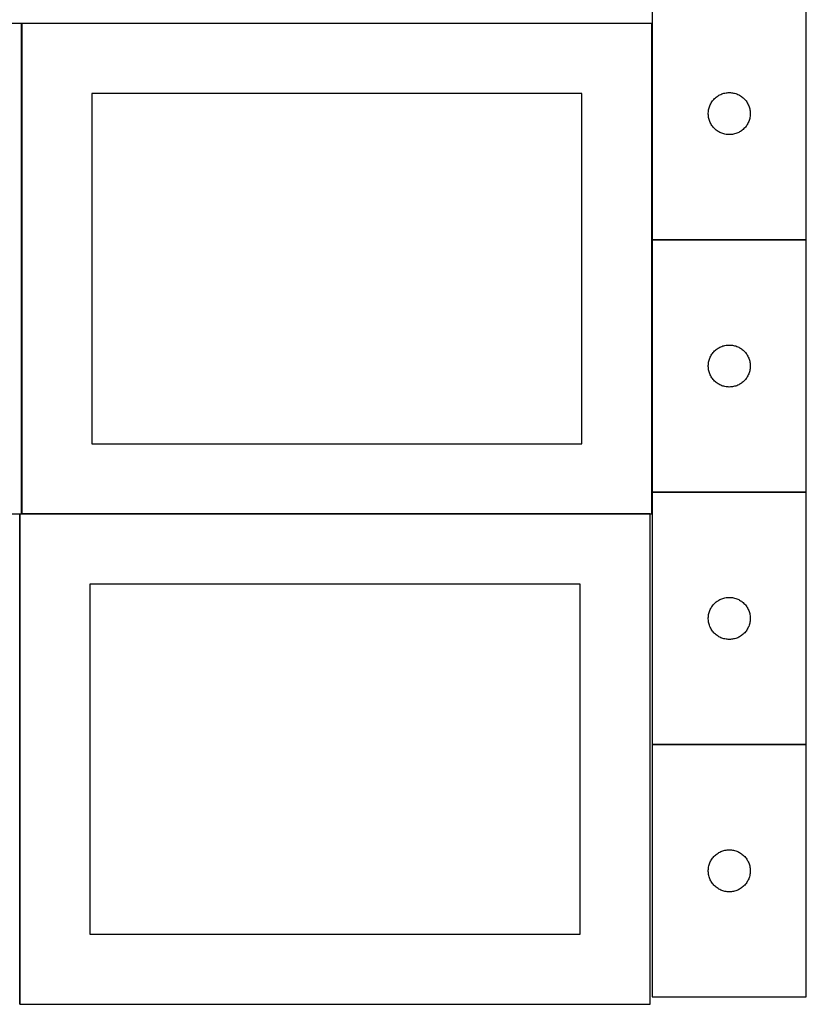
# Model space of a CAD drawing. Header units: millimetres. Extents: x 7 to 1493, y 7 to 2993.
# Tile 2 of 13: x 908 to 1470, y 7 to 709. Entities that reach past the tile are written whole.
import ezdxf

# ---------------------------------------------------------------- set-up
doc = ezdxf.new("R2010")
doc.units = ezdxf.units.MM
doc.layers.add('COMMON', color=5, linetype='CONTINUOUS', true_color=0x0000ff)
doc.layers.add('CUT', color=7, linetype='CONTINUOUS', true_color=0x000000)

msp = doc.modelspace()

# ---------------------------------------------------------------- linework, layer by layer
at = {"layer": 'COMMON'}
for p, q in [((909.474234, 356.724781), (909.474234, 706.724781)), ((1359.674234, 706.724781), (1359.674234, 552.423841)), ((1359.674234, 552.22384), (1359.674234, 372.22384)), ((1469.774235, 552.323841), (1359.774235, 552.323841)), ((1359.674234, 372.023839), (1359.674234, 356.724781)), ((1469.774235, 372.12384), (1359.774235, 372.12384)), ((908.149577, 6.52478), (908.149577, 356.52478)), ((1358.249577, 356.624781), (909.574234, 356.624781)), ((1469.774235, 191.923839), (1359.774235, 191.923839))]:
    msp.add_line(p, q, dxfattribs=at)
at = {"layer": 'CUT'}
for p, q in [((1359.774235, 732.423841), (1359.774235, 552.423841)), ((1469.774235, 552.423841), (1469.774235, 732.423841)), ((909.374233, 706.724781), (459.374233, 706.724781)), ((909.374233, 356.724781), (909.374233, 706.724781)), ((1359.574234, 706.724781), (909.574234, 706.724781)), ((909.574234, 706.724781), (909.574234, 356.724781)), ((1359.574234, 356.724781), (1359.574234, 706.724781)), ((1309.574234, 656.724781), (959.574234, 656.724781)), ((959.574234, 656.724781), (959.574234, 406.724781)), ((1309.574234, 406.724781), (1309.574234, 656.724781)), ((1404.871953, 653.69082), (1405.465093, 654.185638)), ((1405.465093, 654.185638), (1406.082919, 654.649266)), ((1406.082919, 654.649266), (1406.723792, 655.080475)), ((1406.723792, 655.080475), (1407.386014, 655.47812)), ((1407.386014, 655.47812), (1408.067828, 655.841148)), ((1408.067828, 655.841148), (1408.767427, 656.168595)), ((1408.767427, 656.168595), (1409.482954, 656.459594)), ((1409.482954, 656.459594), (1410.212513, 656.713372)), ((1410.212513, 656.713372), (1410.954168, 656.929257)), ((1410.954168, 656.929257), (1411.705954, 657.106677)), ((1411.705954, 657.106677), (1412.465876, 657.24516)), ((1412.465876, 657.24516), (1413.23192, 657.344339)), ((1413.23192, 657.344339), (1414.002054, 657.403953)), ((1414.002054, 657.403953), (1414.774235, 657.423841)), ((1414.774235, 657.423841), (1415.546416, 657.403953)), ((1415.546416, 657.403953), (1416.31655, 657.344339)), ((1416.31655, 657.344339), (1417.082594, 657.24516)), ((1417.082594, 657.24516), (1417.842516, 657.106677)), ((1417.842516, 657.106677), (1418.594302, 656.929257)), ((1418.594302, 656.929257), (1419.335958, 656.713372)), ((1419.335958, 656.713372), (1420.065516, 656.459594)), ((1420.065516, 656.459594), (1420.781044, 656.168595)), ((1420.781044, 656.168595), (1421.480642, 655.841148)), ((1421.480642, 655.841148), (1422.162456, 655.47812)), ((1422.162456, 655.47812), (1422.824678, 655.080475)), ((1422.824678, 655.080475), (1423.465552, 654.649266)), ((1423.465552, 654.649266), (1424.083377, 654.185638)), ((1424.083377, 654.185638), (1424.676517, 653.69082)), ((1400.371987, 646.616126), (1400.606897, 647.351977)), ((1400.606897, 647.351977), (1400.879376, 648.07476)), ((1400.879376, 648.07476), (1401.188701, 648.782557)), ((1401.188701, 648.782557), (1401.534053, 649.473492)), ((1401.534053, 649.473492), (1401.914516, 650.145733)), ((1401.914516, 650.145733), (1402.32908, 650.797497)), ((1402.32908, 650.797497), (1402.776646, 651.427056)), ((1402.776646, 651.427056), (1403.256028, 652.032739)), ((1403.256028, 652.032739), (1403.765955, 652.612941)), ((1403.765955, 652.612941), (1404.305073, 653.166124)), ((1404.305073, 653.166124), (1404.871953, 653.69082)), ((1424.676517, 653.69082), (1425.243397, 653.166124)), ((1425.243397, 653.166124), (1425.782516, 652.612941)), ((1425.782516, 652.612941), (1426.292442, 652.032739)), ((1426.292442, 652.032739), (1426.771824, 651.427056)), ((1426.771824, 651.427056), (1427.21939, 650.797497)), ((1427.21939, 650.797497), (1427.633955, 650.145733)), ((1427.633955, 650.145733), (1428.014417, 649.473492)), ((1428.014417, 649.473492), (1428.359769, 648.782557)), ((1428.359769, 648.782557), (1428.669095, 648.07476)), ((1428.669095, 648.07476), (1428.941574, 647.351977)), ((1428.941574, 647.351977), (1429.176483, 646.616126)), ((1399.779208, 642.81006), (1399.818972, 643.581473)), ((1399.779208, 642.037623), (1399.779208, 642.81006)), ((1399.818972, 641.266209), (1399.779208, 642.037623)), ((1399.818972, 643.581473), (1399.898395, 644.349817)), ((1399.898395, 640.497866), (1399.818972, 641.266209)), ((1399.898395, 644.349817), (1400.017266, 645.113053)), ((1400.017266, 639.73463), (1399.898395, 640.497866)), ((1400.017266, 645.113053), (1400.17527, 645.869157)), ((1400.17527, 638.978525), (1400.017266, 639.73463)), ((1400.17527, 645.869157), (1400.371987, 646.616126)), ((1429.176483, 646.616126), (1429.373201, 645.869157)), ((1429.373201, 645.869157), (1429.531204, 645.113053)), ((1429.531204, 639.73463), (1429.373201, 638.978525)), ((1429.531204, 645.113053), (1429.650075, 644.349817)), ((1429.650075, 640.497866), (1429.531204, 639.73463)), ((1429.650075, 644.349817), (1429.729498, 643.581473)), ((1429.729498, 641.266209), (1429.650075, 640.497866)), ((1429.729498, 643.581473), (1429.769262, 642.81006)), ((1429.769262, 642.037623), (1429.729498, 641.266209)), ((1429.769262, 642.81006), (1429.769262, 642.037623)), ((1400.371987, 638.231557), (1400.17527, 638.978525)), ((1400.606897, 637.495706), (1400.371987, 638.231557)), ((1400.879376, 636.772923), (1400.606897, 637.495706)), ((1401.188701, 636.065125), (1400.879376, 636.772923)), ((1401.534053, 635.37419), (1401.188701, 636.065125)), ((1401.914516, 634.701949), (1401.534053, 635.37419)), ((1402.32908, 634.050185), (1401.914516, 634.701949)), ((1402.776646, 633.420627), (1402.32908, 634.050185)), ((1403.256028, 632.814944), (1402.776646, 633.420627)), ((1403.765955, 632.234741), (1403.256028, 632.814944)), ((1426.292442, 632.814944), (1425.782516, 632.234741)), ((1426.771824, 633.420627), (1426.292442, 632.814944)), ((1427.21939, 634.050185), (1426.771824, 633.420627)), ((1427.633955, 634.701949), (1427.21939, 634.050185)), ((1428.014417, 635.37419), (1427.633955, 634.701949)), ((1428.359769, 636.065125), (1428.014417, 635.37419)), ((1428.669095, 636.772923), (1428.359769, 636.065125)), ((1428.941574, 637.495706), (1428.669095, 636.772923)), ((1429.176483, 638.231557), (1428.941574, 637.495706)), ((1429.373201, 638.978525), (1429.176483, 638.231557)), ((1404.305073, 631.681558), (1403.765955, 632.234741)), ((1404.871953, 631.156862), (1404.305073, 631.681558)), ((1405.465093, 630.662044), (1404.871953, 631.156862)), ((1406.082919, 630.198416), (1405.465093, 630.662044)), ((1406.723792, 629.767208), (1406.082919, 630.198416)), ((1407.386014, 629.369563), (1406.723792, 629.767208)), ((1408.067828, 629.006535), (1407.386014, 629.369563)), ((1408.767427, 628.679088), (1408.067828, 629.006535)), ((1409.482954, 628.388089), (1408.767427, 628.679088)), ((1410.212513, 628.134311), (1409.482954, 628.388089)), ((1410.954168, 627.918425), (1410.212513, 628.134311)), ((1411.705954, 627.741006), (1410.954168, 627.918425)), ((1412.465876, 627.602523), (1411.705954, 627.741006)), ((1413.23192, 627.503343), (1412.465876, 627.602523)), ((1414.002054, 627.44373), (1413.23192, 627.503343)), ((1414.774235, 627.423841), (1414.002054, 627.44373)), ((1415.546416, 627.44373), (1414.774235, 627.423841)), ((1416.31655, 627.503343), (1415.546416, 627.44373)), ((1417.082594, 627.602523), (1416.31655, 627.503343)), ((1417.842516, 627.741006), (1417.082594, 627.602523)), ((1418.594302, 627.918425), (1417.842516, 627.741006)), ((1419.335958, 628.134311), (1418.594302, 627.918425)), ((1420.065516, 628.388089), (1419.335958, 628.134311)), ((1420.781044, 628.679088), (1420.065516, 628.388089)), ((1421.480642, 629.006535), (1420.781044, 628.679088)), ((1422.162456, 629.369563), (1421.480642, 629.006535)), ((1422.824678, 629.767208), (1422.162456, 629.369563)), ((1423.465552, 630.198416), (1422.824678, 629.767208)), ((1424.083377, 630.662044), (1423.465552, 630.198416)), ((1424.676517, 631.156862), (1424.083377, 630.662044)), ((1425.243397, 631.681558), (1424.676517, 631.156862)), ((1425.782516, 632.234741), (1425.243397, 631.681558)), ((1359.774235, 552.423841), (1469.774235, 552.423841)), ((1469.774235, 552.22384), (1359.774235, 552.22384)), ((1359.774235, 552.22384), (1359.774235, 372.22384)), ((1469.774235, 372.22384), (1469.774235, 552.22384)), ((1402.32908, 470.597496), (1402.776646, 471.227055)), ((1402.776646, 471.227055), (1403.256028, 471.832738)), ((1403.256028, 471.832738), (1403.765955, 472.41294)), ((1403.765955, 472.41294), (1404.305073, 472.966123)), ((1404.305073, 472.966123), (1404.871953, 473.490819)), ((1404.871953, 473.490819), (1405.465093, 473.985637)), ((1405.465093, 473.985637), (1406.082919, 474.449265)), ((1406.082919, 474.449265), (1406.723792, 474.880474)), ((1406.723792, 474.880474), (1407.386014, 475.278119)), ((1407.386014, 475.278119), (1408.067828, 475.641147)), ((1408.067828, 475.641147), (1408.767427, 475.968594)), ((1408.767427, 475.968594), (1409.482954, 476.259593)), ((1409.482954, 476.259593), (1410.212513, 476.513371)), ((1410.212513, 476.513371), (1410.954168, 476.729256)), ((1410.954168, 476.729256), (1411.705954, 476.906676)), ((1411.705954, 476.906676), (1412.465876, 477.045159)), ((1412.465876, 477.045159), (1413.23192, 477.144338)), ((1413.23192, 477.144338), (1414.002054, 477.203952)), ((1414.002054, 477.203952), (1414.774235, 477.22384)), ((1414.774235, 477.22384), (1415.546416, 477.203952)), ((1415.546416, 477.203952), (1416.31655, 477.144338)), ((1416.31655, 477.144338), (1417.082594, 477.045159)), ((1417.082594, 477.045159), (1417.842516, 476.906676)), ((1417.842516, 476.906676), (1418.594302, 476.729256)), ((1418.594302, 476.729256), (1419.335958, 476.513371)), ((1419.335958, 476.513371), (1420.065516, 476.259593)), ((1420.065516, 476.259593), (1420.781044, 475.968594)), ((1420.781044, 475.968594), (1421.480642, 475.641147)), ((1421.480642, 475.641147), (1422.162456, 475.278119)), ((1422.162456, 475.278119), (1422.824678, 474.880474)), ((1422.824678, 474.880474), (1423.465552, 474.449265)), ((1423.465552, 474.449265), (1424.083377, 473.985637)), ((1424.083377, 473.985637), (1424.676517, 473.490819)), ((1424.676517, 473.490819), (1425.243397, 472.966123)), ((1425.243397, 472.966123), (1425.782516, 472.41294)), ((1425.782516, 472.41294), (1426.292442, 471.832738)), ((1426.292442, 471.832738), (1426.771824, 471.227055)), ((1426.771824, 471.227055), (1427.21939, 470.597496)), ((1399.818972, 463.381472), (1399.898395, 464.149816)), ((1399.898395, 464.149816), (1400.017266, 464.913052)), ((1400.017266, 464.913052), (1400.17527, 465.669156)), ((1400.17527, 465.669156), (1400.371987, 466.416125)), ((1400.371987, 466.416125), (1400.606897, 467.151976)), ((1400.606897, 467.151976), (1400.879376, 467.874759)), ((1400.879376, 467.874759), (1401.188701, 468.582556)), ((1401.188701, 468.582556), (1401.534053, 469.273491)), ((1401.534053, 469.273491), (1401.914516, 469.945732)), ((1401.914516, 469.945732), (1402.32908, 470.597496)), ((1427.21939, 470.597496), (1427.633955, 469.945732)), ((1427.633955, 469.945732), (1428.014417, 469.273491)), ((1428.014417, 469.273491), (1428.359769, 468.582556)), ((1428.359769, 468.582556), (1428.669095, 467.874759)), ((1428.669095, 467.874759), (1428.941574, 467.151976)), ((1428.941574, 467.151976), (1429.176483, 466.416125)), ((1429.176483, 466.416125), (1429.373201, 465.669156)), ((1429.373201, 465.669156), (1429.531204, 464.913052)), ((1429.531204, 464.913052), (1429.650075, 464.149816)), ((1429.650075, 464.149816), (1429.729498, 463.381472)), ((1399.779208, 462.610059), (1399.818972, 463.381472)), ((1399.779208, 461.837622), (1399.779208, 462.610059)), ((1399.818972, 461.066208), (1399.779208, 461.837622)), ((1399.898395, 460.297865), (1399.818972, 461.066208)), ((1400.017266, 459.534629), (1399.898395, 460.297865)), ((1400.17527, 458.778524), (1400.017266, 459.534629)), ((1400.371987, 458.031556), (1400.17527, 458.778524)), ((1400.606897, 457.295705), (1400.371987, 458.031556)), ((1400.879376, 456.572922), (1400.606897, 457.295705)), ((1428.941574, 457.295705), (1428.669095, 456.572922)), ((1429.176483, 458.031556), (1428.941574, 457.295705)), ((1429.373201, 458.778524), (1429.176483, 458.031556)), ((1429.531204, 459.534629), (1429.373201, 458.778524)), ((1429.650075, 460.297865), (1429.531204, 459.534629)), ((1429.729498, 461.066208), (1429.650075, 460.297865)), ((1429.729498, 463.381472), (1429.769262, 462.610059)), ((1429.769262, 461.837622), (1429.729498, 461.066208)), ((1429.769262, 462.610059), (1429.769262, 461.837622)), ((1401.188701, 455.865124), (1400.879376, 456.572922)), ((1401.534053, 455.174189), (1401.188701, 455.865124)), ((1401.914516, 454.501948), (1401.534053, 455.174189)), ((1402.32908, 453.850184), (1401.914516, 454.501948)), ((1402.776646, 453.220626), (1402.32908, 453.850184)), ((1403.256028, 452.614943), (1402.776646, 453.220626)), ((1403.765955, 452.03474), (1403.256028, 452.614943)), ((1404.305073, 451.481557), (1403.765955, 452.03474)), ((1404.871953, 450.956861), (1404.305073, 451.481557)), ((1405.465093, 450.462043), (1404.871953, 450.956861)), ((1406.082919, 449.998415), (1405.465093, 450.462043)), ((1406.723792, 449.567207), (1406.082919, 449.998415)), ((1423.465552, 449.998415), (1422.824678, 449.567207)), ((1424.083377, 450.462043), (1423.465552, 449.998415)), ((1424.676517, 450.956861), (1424.083377, 450.462043)), ((1425.243397, 451.481557), (1424.676517, 450.956861)), ((1425.782516, 452.03474), (1425.243397, 451.481557)), ((1426.292442, 452.614943), (1425.782516, 452.03474)), ((1426.771824, 453.220626), (1426.292442, 452.614943)), ((1427.21939, 453.850184), (1426.771824, 453.220626)), ((1427.633955, 454.501948), (1427.21939, 453.850184)), ((1428.014417, 455.174189), (1427.633955, 454.501948)), ((1428.359769, 455.865124), (1428.014417, 455.174189)), ((1428.669095, 456.572922), (1428.359769, 455.865124)), ((1407.386014, 449.169562), (1406.723792, 449.567207)), ((1408.067828, 448.806534), (1407.386014, 449.169562)), ((1408.767427, 448.479087), (1408.067828, 448.806534)), ((1409.482954, 448.188088), (1408.767427, 448.479087)), ((1410.212513, 447.93431), (1409.482954, 448.188088)), ((1410.954168, 447.718424), (1410.212513, 447.93431)), ((1411.705954, 447.541005), (1410.954168, 447.718424)), ((1412.465876, 447.402522), (1411.705954, 447.541005)), ((1413.23192, 447.303342), (1412.465876, 447.402522)), ((1414.002054, 447.243729), (1413.23192, 447.303342)), ((1414.774235, 447.22384), (1414.002054, 447.243729)), ((1415.546416, 447.243729), (1414.774235, 447.22384)), ((1416.31655, 447.303342), (1415.546416, 447.243729)), ((1417.082594, 447.402522), (1416.31655, 447.303342)), ((1417.842516, 447.541005), (1417.082594, 447.402522)), ((1418.594302, 447.718424), (1417.842516, 447.541005)), ((1419.335958, 447.93431), (1418.594302, 447.718424)), ((1420.065516, 448.188088), (1419.335958, 447.93431)), ((1420.781044, 448.479087), (1420.065516, 448.188088)), ((1421.480642, 448.806534), (1420.781044, 448.479087)), ((1422.162456, 449.169562), (1421.480642, 448.806534)), ((1422.824678, 449.567207), (1422.162456, 449.169562)), ((959.574234, 406.724781), (1309.574234, 406.724781)), ((1359.774235, 372.22384), (1469.774235, 372.22384)), ((1469.774235, 372.023839), (1359.774235, 372.023839)), ((1359.774235, 372.023839), (1359.774235, 192.023839)), ((1469.774235, 192.023839), (1469.774235, 372.023839)), ((459.374233, 356.724781), (909.374233, 356.724781)), ((1358.249577, 356.52478), (908.249577, 356.52478)), ((908.249577, 356.52478), (908.249577, 6.52478)), ((909.574234, 356.724781), (1359.574234, 356.724781)), ((1358.249577, 6.52478), (1358.249577, 356.52478)), ((1308.249577, 306.52478), (958.249577, 306.52478)), ((958.249577, 306.52478), (958.249577, 56.52478)), ((1308.249577, 56.52478), (1308.249577, 306.52478)), ((1407.386014, 295.078118), (1408.067828, 295.441146)), ((1408.067828, 295.441146), (1408.767427, 295.768593)), ((1408.767427, 295.768593), (1409.482954, 296.059592)), ((1409.482954, 296.059592), (1410.212513, 296.31337)), ((1410.212513, 296.31337), (1410.954168, 296.529255)), ((1410.954168, 296.529255), (1411.705954, 296.706675)), ((1411.705954, 296.706675), (1412.465876, 296.845158)), ((1412.465876, 296.845158), (1413.23192, 296.944337)), ((1413.23192, 296.944337), (1414.002054, 297.003951)), ((1414.002054, 297.003951), (1414.774235, 297.023839)), ((1414.774235, 297.023839), (1415.546416, 297.003951)), ((1415.546416, 297.003951), (1416.31655, 296.944337)), ((1416.31655, 296.944337), (1417.082594, 296.845158)), ((1417.082594, 296.845158), (1417.842516, 296.706675)), ((1417.842516, 296.706675), (1418.594302, 296.529255)), ((1418.594302, 296.529255), (1419.335958, 296.31337)), ((1419.335958, 296.31337), (1420.065516, 296.059592)), ((1420.065516, 296.059592), (1420.781044, 295.768593)), ((1420.781044, 295.768593), (1421.480642, 295.441146)), ((1421.480642, 295.441146), (1422.162456, 295.078118)), ((1400.879376, 287.674758), (1401.188701, 288.382555)), ((1401.188701, 288.382555), (1401.534053, 289.07349)), ((1401.534053, 289.07349), (1401.914516, 289.745731)), ((1401.914516, 289.745731), (1402.32908, 290.397495)), ((1402.32908, 290.397495), (1402.776646, 291.027054)), ((1402.776646, 291.027054), (1403.256028, 291.632737)), ((1403.256028, 291.632737), (1403.765955, 292.212939)), ((1403.765955, 292.212939), (1404.305073, 292.766122)), ((1404.305073, 292.766122), (1404.871953, 293.290818)), ((1404.871953, 293.290818), (1405.465093, 293.785636)), ((1405.465093, 293.785636), (1406.082919, 294.249264)), ((1406.082919, 294.249264), (1406.723792, 294.680473)), ((1406.723792, 294.680473), (1407.386014, 295.078118)), ((1422.162456, 295.078118), (1422.824678, 294.680473)), ((1422.824678, 294.680473), (1423.465552, 294.249264)), ((1423.465552, 294.249264), (1424.083377, 293.785636)), ((1424.083377, 293.785636), (1424.676517, 293.290818)), ((1424.676517, 293.290818), (1425.243397, 292.766122)), ((1425.243397, 292.766122), (1425.782516, 292.212939)), ((1425.782516, 292.212939), (1426.292442, 291.632737)), ((1426.292442, 291.632737), (1426.771824, 291.027054)), ((1426.771824, 291.027054), (1427.21939, 290.397495)), ((1427.21939, 290.397495), (1427.633955, 289.745731)), ((1427.633955, 289.745731), (1428.014417, 289.07349)), ((1428.014417, 289.07349), (1428.359769, 288.382555)), ((1428.359769, 288.382555), (1428.669095, 287.674758)), ((1399.779208, 282.410058), (1399.818972, 283.181471)), ((1399.779208, 281.637621), (1399.779208, 282.410058)), ((1399.818972, 280.866207), (1399.779208, 281.637621)), ((1399.818972, 283.181471), (1399.898395, 283.949815)), ((1399.898395, 283.949815), (1400.017266, 284.713051)), ((1400.017266, 284.713051), (1400.17527, 285.469155)), ((1400.17527, 285.469155), (1400.371987, 286.216124)), ((1400.371987, 286.216124), (1400.606897, 286.951975)), ((1400.606897, 286.951975), (1400.879376, 287.674758)), ((1428.669095, 287.674758), (1428.941574, 286.951975)), ((1428.941574, 286.951975), (1429.176483, 286.216124)), ((1429.176483, 286.216124), (1429.373201, 285.469155)), ((1429.373201, 285.469155), (1429.531204, 284.713051)), ((1429.531204, 284.713051), (1429.650075, 283.949815)), ((1429.650075, 283.949815), (1429.729498, 283.181471)), ((1429.729498, 283.181471), (1429.769262, 282.410058)), ((1429.769262, 281.637621), (1429.729498, 280.866207)), ((1429.769262, 282.410058), (1429.769262, 281.637621)), ((1399.898395, 280.097864), (1399.818972, 280.866207)), ((1400.017266, 279.334628), (1399.898395, 280.097864)), ((1400.17527, 278.578523), (1400.017266, 279.334628)), ((1400.371987, 277.831555), (1400.17527, 278.578523)), ((1400.606897, 277.095704), (1400.371987, 277.831555)), ((1400.879376, 276.372921), (1400.606897, 277.095704)), ((1401.188701, 275.665123), (1400.879376, 276.372921)), ((1401.534053, 274.974188), (1401.188701, 275.665123)), ((1401.914516, 274.301947), (1401.534053, 274.974188)), ((1402.32908, 273.650183), (1401.914516, 274.301947)), ((1427.633955, 274.301947), (1427.21939, 273.650183)), ((1428.014417, 274.974188), (1427.633955, 274.301947)), ((1428.359769, 275.665123), (1428.014417, 274.974188)), ((1428.669095, 276.372921), (1428.359769, 275.665123)), ((1428.941574, 277.095704), (1428.669095, 276.372921)), ((1429.176483, 277.831555), (1428.941574, 277.095704)), ((1429.373201, 278.578523), (1429.176483, 277.831555)), ((1429.531204, 279.334628), (1429.373201, 278.578523)), ((1429.650075, 280.097864), (1429.531204, 279.334628)), ((1429.729498, 280.866207), (1429.650075, 280.097864)), ((1402.776646, 273.020625), (1402.32908, 273.650183)), ((1403.256028, 272.414942), (1402.776646, 273.020625)), ((1403.765955, 271.834739), (1403.256028, 272.414942)), ((1404.305073, 271.281556), (1403.765955, 271.834739)), ((1404.871953, 270.75686), (1404.305073, 271.281556)), ((1405.465093, 270.262042), (1404.871953, 270.75686)), ((1406.082919, 269.798414), (1405.465093, 270.262042)), ((1406.723792, 269.367206), (1406.082919, 269.798414)), ((1407.386014, 268.969561), (1406.723792, 269.367206)), ((1408.067828, 268.606533), (1407.386014, 268.969561)), ((1408.767427, 268.279086), (1408.067828, 268.606533)), ((1409.482954, 267.988087), (1408.767427, 268.279086)), ((1410.212513, 267.734309), (1409.482954, 267.988087)), ((1410.954168, 267.518423), (1410.212513, 267.734309)), ((1411.705954, 267.341004), (1410.954168, 267.518423)), ((1412.465876, 267.202521), (1411.705954, 267.341004)), ((1413.23192, 267.103341), (1412.465876, 267.202521)), ((1417.082594, 267.202521), (1416.31655, 267.103341)), ((1417.842516, 267.341004), (1417.082594, 267.202521)), ((1418.594302, 267.518423), (1417.842516, 267.341004)), ((1419.335958, 267.734309), (1418.594302, 267.518423)), ((1420.065516, 267.988087), (1419.335958, 267.734309)), ((1420.781044, 268.279086), (1420.065516, 267.988087)), ((1421.480642, 268.606533), (1420.781044, 268.279086)), ((1422.162456, 268.969561), (1421.480642, 268.606533)), ((1422.824678, 269.367206), (1422.162456, 268.969561)), ((1423.465552, 269.798414), (1422.824678, 269.367206)), ((1424.083377, 270.262042), (1423.465552, 269.798414)), ((1424.676517, 270.75686), (1424.083377, 270.262042)), ((1425.243397, 271.281556), (1424.676517, 270.75686)), ((1425.782516, 271.834739), (1425.243397, 271.281556)), ((1426.292442, 272.414942), (1425.782516, 271.834739)), ((1426.771824, 273.020625), (1426.292442, 272.414942)), ((1427.21939, 273.650183), (1426.771824, 273.020625)), ((1414.002054, 267.043728), (1413.23192, 267.103341)), ((1414.774235, 267.023839), (1414.002054, 267.043728)), ((1415.546416, 267.043728), (1414.774235, 267.023839)), ((1416.31655, 267.103341), (1415.546416, 267.043728)), ((1359.774235, 192.023839), (1469.774235, 192.023839)), ((1469.774235, 191.823838), (1359.774235, 191.823838)), ((1359.774235, 191.823838), (1359.774235, 11.823838)), ((1469.774235, 11.823838), (1469.774235, 191.823838)), ((1403.765955, 112.012938), (1404.305073, 112.566121)), ((1404.305073, 112.566121), (1404.871953, 113.090817)), ((1404.871953, 113.090817), (1405.465093, 113.585635)), ((1405.465093, 113.585635), (1406.082919, 114.049263)), ((1406.082919, 114.049263), (1406.723792, 114.480472)), ((1406.723792, 114.480472), (1407.386014, 114.878117)), ((1407.386014, 114.878117), (1408.067828, 115.241145)), ((1408.067828, 115.241145), (1408.767427, 115.568592)), ((1408.767427, 115.568592), (1409.482954, 115.859591)), ((1409.482954, 115.859591), (1410.212513, 116.113369)), ((1410.212513, 116.113369), (1410.954168, 116.329254)), ((1410.954168, 116.329254), (1411.705954, 116.506674)), ((1411.705954, 116.506674), (1412.465876, 116.645157)), ((1412.465876, 116.645157), (1413.23192, 116.744336)), ((1413.23192, 116.744336), (1414.002054, 116.80395)), ((1414.002054, 116.80395), (1414.774235, 116.823838)), ((1414.774235, 116.823838), (1415.546416, 116.80395)), ((1415.546416, 116.80395), (1416.31655, 116.744336)), ((1416.31655, 116.744336), (1417.082594, 116.645157)), ((1417.082594, 116.645157), (1417.842516, 116.506674)), ((1417.842516, 116.506674), (1418.594302, 116.329254)), ((1418.594302, 116.329254), (1419.335958, 116.113369)), ((1419.335958, 116.113369), (1420.065516, 115.859591)), ((1420.065516, 115.859591), (1420.781044, 115.568592)), ((1420.781044, 115.568592), (1421.480642, 115.241145)), ((1421.480642, 115.241145), (1422.162456, 114.878117)), ((1422.162456, 114.878117), (1422.824678, 114.480472)), ((1422.824678, 114.480472), (1423.465552, 114.049263)), ((1423.465552, 114.049263), (1424.083377, 113.585635)), ((1424.083377, 113.585635), (1424.676517, 113.090817)), ((1424.676517, 113.090817), (1425.243397, 112.566121)), ((1425.243397, 112.566121), (1425.782516, 112.012938)), ((1400.17527, 105.269154), (1400.371987, 106.016123)), ((1400.371987, 106.016123), (1400.606897, 106.751974)), ((1400.606897, 106.751974), (1400.879376, 107.474757)), ((1400.879376, 107.474757), (1401.188701, 108.182554)), ((1401.188701, 108.182554), (1401.534053, 108.873489)), ((1401.534053, 108.873489), (1401.914516, 109.54573)), ((1401.914516, 109.54573), (1402.32908, 110.197494)), ((1402.32908, 110.197494), (1402.776646, 110.827053)), ((1402.776646, 110.827053), (1403.256028, 111.432736)), ((1403.256028, 111.432736), (1403.765955, 112.012938)), ((1425.782516, 112.012938), (1426.292442, 111.432736)), ((1426.292442, 111.432736), (1426.771824, 110.827053)), ((1426.771824, 110.827053), (1427.21939, 110.197494)), ((1427.21939, 110.197494), (1427.633955, 109.54573)), ((1427.633955, 109.54573), (1428.014417, 108.873489)), ((1428.014417, 108.873489), (1428.359769, 108.182554)), ((1428.359769, 108.182554), (1428.669095, 107.474757)), ((1428.669095, 107.474757), (1428.941574, 106.751974)), ((1428.941574, 106.751974), (1429.176483, 106.016123)), ((1429.176483, 106.016123), (1429.373201, 105.269154)), ((1399.779208, 102.210057), (1399.818972, 102.98147)), ((1399.779208, 101.43762), (1399.779208, 102.210057)), ((1399.818972, 100.666206), (1399.779208, 101.43762)), ((1399.818972, 102.98147), (1399.898395, 103.749814)), ((1399.898395, 99.897863), (1399.818972, 100.666206)), ((1399.898395, 103.749814), (1400.017266, 104.51305)), ((1400.017266, 99.134627), (1399.898395, 99.897863)), ((1400.017266, 104.51305), (1400.17527, 105.269154)), ((1400.17527, 98.378522), (1400.017266, 99.134627)), ((1429.373201, 105.269154), (1429.531204, 104.51305)), ((1429.531204, 99.134627), (1429.373201, 98.378522)), ((1429.531204, 104.51305), (1429.650075, 103.749814)), ((1429.650075, 99.897863), (1429.531204, 99.134627)), ((1429.650075, 103.749814), (1429.729498, 102.98147)), ((1429.729498, 100.666206), (1429.650075, 99.897863)), ((1429.729498, 102.98147), (1429.769262, 102.210057)), ((1429.769262, 101.43762), (1429.729498, 100.666206)), ((1429.769262, 102.210057), (1429.769262, 101.43762)), ((1400.371987, 97.631554), (1400.17527, 98.378522)), ((1400.606897, 96.895703), (1400.371987, 97.631554)), ((1400.879376, 96.17292), (1400.606897, 96.895703)), ((1401.188701, 95.465122), (1400.879376, 96.17292)), ((1401.534053, 94.774187), (1401.188701, 95.465122)), ((1401.914516, 94.101946), (1401.534053, 94.774187)), ((1402.32908, 93.450182), (1401.914516, 94.101946)), ((1402.776646, 92.820624), (1402.32908, 93.450182)), ((1403.256028, 92.214941), (1402.776646, 92.820624)), ((1403.765955, 91.634738), (1403.256028, 92.214941)), ((1404.305073, 91.081555), (1403.765955, 91.634738)), ((1425.782516, 91.634738), (1425.243397, 91.081555)), ((1426.292442, 92.214941), (1425.782516, 91.634738)), ((1426.771824, 92.820624), (1426.292442, 92.214941)), ((1427.21939, 93.450182), (1426.771824, 92.820624)), ((1427.633955, 94.101946), (1427.21939, 93.450182)), ((1428.014417, 94.774187), (1427.633955, 94.101946)), ((1428.359769, 95.465122), (1428.014417, 94.774187)), ((1428.669095, 96.17292), (1428.359769, 95.465122)), ((1428.941574, 96.895703), (1428.669095, 96.17292)), ((1429.176483, 97.631554), (1428.941574, 96.895703)), ((1429.373201, 98.378522), (1429.176483, 97.631554)), ((1404.871953, 90.556859), (1404.305073, 91.081555)), ((1405.465093, 90.062041), (1404.871953, 90.556859)), ((1406.082919, 89.598413), (1405.465093, 90.062041)), ((1406.723792, 89.167205), (1406.082919, 89.598413)), ((1407.386014, 88.76956), (1406.723792, 89.167205)), ((1408.067828, 88.406532), (1407.386014, 88.76956)), ((1408.767427, 88.079085), (1408.067828, 88.406532)), ((1409.482954, 87.788086), (1408.767427, 88.079085)), ((1410.212513, 87.534308), (1409.482954, 87.788086)), ((1410.954168, 87.318422), (1410.212513, 87.534308)), ((1411.705954, 87.141003), (1410.954168, 87.318422)), ((1412.465876, 87.00252), (1411.705954, 87.141003)), ((1413.23192, 86.90334), (1412.465876, 87.00252)), ((1414.002054, 86.843727), (1413.23192, 86.90334)), ((1414.774235, 86.823838), (1414.002054, 86.843727)), ((1415.546416, 86.843727), (1414.774235, 86.823838)), ((1416.31655, 86.90334), (1415.546416, 86.843727)), ((1417.082594, 87.00252), (1416.31655, 86.90334)), ((1417.842516, 87.141003), (1417.082594, 87.00252)), ((1418.594302, 87.318422), (1417.842516, 87.141003)), ((1419.335958, 87.534308), (1418.594302, 87.318422)), ((1420.065516, 87.788086), (1419.335958, 87.534308)), ((1420.781044, 88.079085), (1420.065516, 87.788086)), ((1421.480642, 88.406532), (1420.781044, 88.079085)), ((1422.162456, 88.76956), (1421.480642, 88.406532)), ((1422.824678, 89.167205), (1422.162456, 88.76956)), ((1423.465552, 89.598413), (1422.824678, 89.167205)), ((1424.083377, 90.062041), (1423.465552, 89.598413)), ((1424.676517, 90.556859), (1424.083377, 90.062041)), ((1425.243397, 91.081555), (1424.676517, 90.556859)), ((958.249577, 56.52478), (1308.249577, 56.52478)), ((1359.774235, 11.823838), (1469.774235, 11.823838)), ((908.249577, 6.52478), (1358.249577, 6.52478))]:
    msp.add_line(p, q, dxfattribs=at)

doc.saveas('drawing.dxf')
